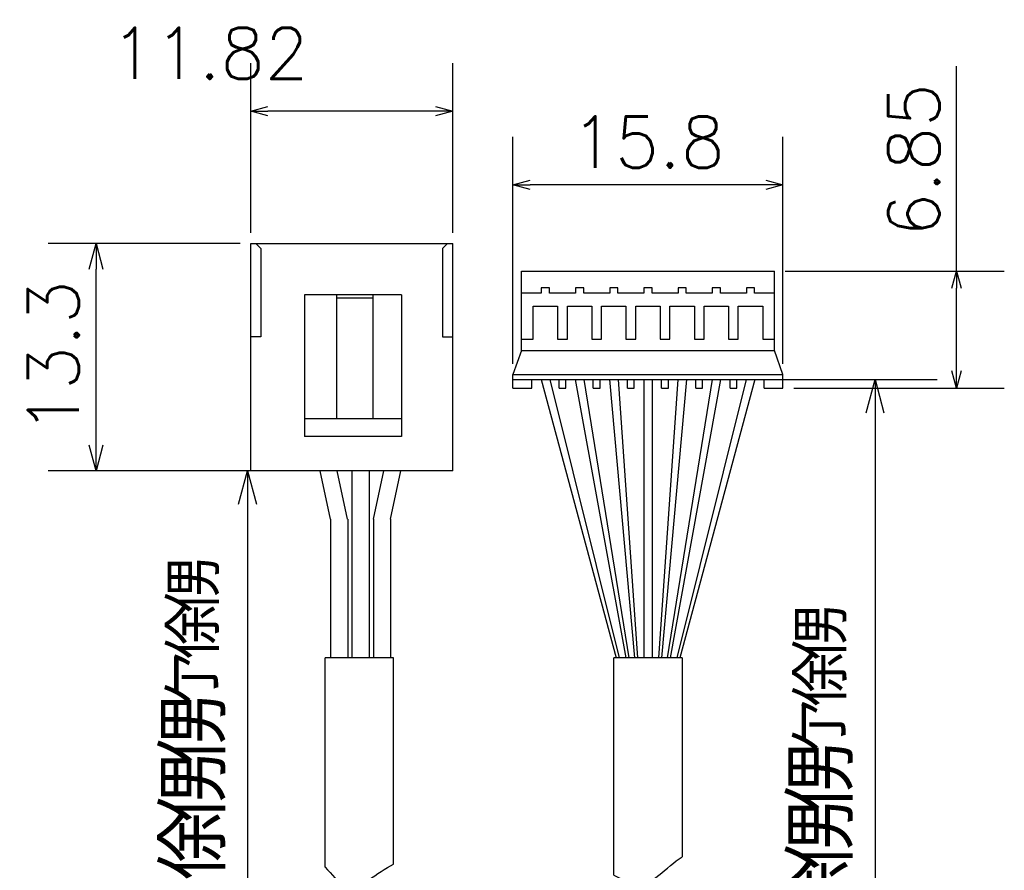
# Model space of a CAD drawing. Header units: millimetres. Extents: x -114 to 706, y -390 to 103.
# Tile 8 of 15: x 41 to 99, y 53 to 103. Entities that reach past the tile are written whole.
import ezdxf

# ---------------------------------------------------------------- set-up
doc = ezdxf.new("R2010")
doc.units = ezdxf.units.MM
doc.header["$LTSCALE"] = 0.165354
doc.layers.add('NoLayerName_001', color=7, linetype='Continuous')
doc.styles.get("Standard").update_dxf_attribs({"font": 'txt', "bigfont": 'extfont2'})
doc.dimstyles.get("Standard").update_dxf_attribs({"dimtxt": 2.5, "dimasz": 2.5, "dimexe": 1.25, "dimexo": 0.625, "dimtad": 1, "dimzin": 0, "dimdsep": 46, "dimtxsty": 'Standard', "dimcen": 2.5, "dimadec": 0, "dimazin": 0, "dimtfac": 0.75, "dimtmove": 0, "dimatfit": 3, "dimfxl": 1, "dimarcsym": 0})

# ---------------------------------------------------------------- blocks, each defined once
blk = doc.blocks.new('_OPEN30')
at = {"color": 0, "linetype": 'ByBlock', "lineweight": -2}
for p, q in [((-1, 0.267949), (0, 0)), ((0, 0), (-1, -0.267949)), ((0, 0), (-1, 0))]:
    blk.add_line(p, q, dxfattribs=at)
blk = doc.blocks.new('*D29')
at = {"layer": 'Defpoints', "color": 0}
for p in [(69.829, 93.006), (69.829, 81.906), (85.629, 81.906)]:
    blk.add_point(p, dxfattribs=at)
at = {"layer": 'NoLayerName_001', "color": 0, "linetype": 'Continuous', "lineweight": 25}
for p, q in [((69.829, 82.531), (69.829, 95.806)), ((85.629, 82.531), (85.629, 95.806)), ((84.629, 93.006), (70.829, 93.006))]:
    blk.add_line(p, q, dxfattribs=at)
at = {"layer": 'NoLayerName_001', "color": 0, "lineweight": 25, "rotation": 180}
blk.add_blockref('_OPEN30', (69.829, 93.006), dxfattribs=at)
at = {"layer": 'NoLayerName_001', "color": 0, "lineweight": 25}
blk.add_blockref('_OPEN30', (85.629, 93.006), dxfattribs=at)
at = {"layer": 'NoLayerName_001', "color": 0, "lineweight": 25, "insert": (77.729, 95.506), "char_height": 3, "attachment_point": 5}
blk.add_mtext('15.8', dxfattribs=at)
blk = doc.blocks.new('*D30')
at = {"layer": 'Defpoints', "color": 0}
for p in [(85.129, 87.956), (95.778, 87.956), (85.629, 81.106)]:
    blk.add_point(p, dxfattribs=at)
at = {"layer": 'NoLayerName_001', "color": 0, "linetype": 'Continuous', "lineweight": 25}
for p, q in [((95.778, 87.956), (95.778, 99.956)), ((85.754, 87.956), (98.578, 87.956)), ((95.778, 82.106), (95.778, 86.956)), ((86.254, 81.106), (98.578, 81.106))]:
    blk.add_line(p, q, dxfattribs=at)
at = {"layer": 'NoLayerName_001', "color": 0, "lineweight": 25}
for p, rotation in [((95.778, 87.956), 90), ((95.778, 81.106), 270)]:
    blk.add_blockref('_OPEN30', p, dxfattribs=dict(at, rotation=rotation))
at = {"layer": 'NoLayerName_001', "color": 0, "lineweight": 25, "insert": (93.278, 94.456), "char_height": 3, "attachment_point": 5, "rotation": 90}
blk.add_mtext('6.85', dxfattribs=at)
blk = doc.blocks.new('*D31')
at = {"layer": 'Defpoints', "color": 0}
for p in [(54.484, 97.315), (54.484, 89.567), (66.304, 89.567)]:
    blk.add_point(p, dxfattribs=at)
at = {"layer": 'NoLayerName_001', "color": 0, "linetype": 'Continuous', "lineweight": 25}
for p, q in [((54.484, 90.192), (54.484, 100.115)), ((66.304, 90.192), (66.304, 100.115)), ((65.304, 97.315), (55.484, 97.315))]:
    blk.add_line(p, q, dxfattribs=at)
at = {"layer": 'NoLayerName_001', "color": 0, "lineweight": 25, "rotation": 180}
blk.add_blockref('_OPEN30', (54.484, 97.315), dxfattribs=at)
at = {"layer": 'NoLayerName_001', "color": 0, "lineweight": 25}
blk.add_blockref('_OPEN30', (66.304, 97.315), dxfattribs=at)
at = {"layer": 'NoLayerName_001', "color": 0, "lineweight": 25, "insert": (52.085, 100.7), "char_height": 3, "attachment_point": 5}
blk.add_mtext('11.82', dxfattribs=at)
blk = doc.blocks.new('*D32')
at = {"layer": 'Defpoints', "color": 0}
for p in [(45.437, 89.567), (54.484, 89.567), (54.484, 76.267)]:
    blk.add_point(p, dxfattribs=at)
at = {"layer": 'NoLayerName_001', "color": 0, "linetype": 'Continuous', "lineweight": 25}
for p, q in [((53.859, 89.567), (42.637, 89.567)), ((45.437, 77.767), (45.437, 88.067)), ((53.859, 76.267), (42.637, 76.267))]:
    blk.add_line(p, q, dxfattribs=at)
at = {"layer": 'NoLayerName_001', "color": 0, "lineweight": 25, "xscale": 1.5, "yscale": 1.5, "zscale": 1.5}
for p, rotation in [((45.437, 89.567), 90), ((45.437, 76.267), 270)]:
    blk.add_blockref('_OPEN30', p, dxfattribs=dict(at, rotation=rotation))
at = {"layer": 'NoLayerName_001', "color": 0, "lineweight": 25, "insert": (42.937, 82.917), "char_height": 3, "attachment_point": 5, "rotation": 90}
blk.add_mtext('13.3', dxfattribs=at)
blk = doc.blocks.new('*D33')
at = {"layer": 'Defpoints', "color": 0}
for p in [(59.542, 76.267), (54.303, 38.583), (58.839, 38.583)]:
    blk.add_point(p, dxfattribs=at)
at = {"layer": 'NoLayerName_001', "color": 0, "linetype": 'Continuous', "lineweight": 25}
for p, q in [((58.917, 76.267), (50.663, 76.267)), ((54.303, 74.317), (54.303, 40.533)), ((58.214, 38.583), (50.663, 38.583))]:
    blk.add_line(p, q, dxfattribs=at)
at = {"layer": 'NoLayerName_001', "color": 0, "lineweight": 25, "xscale": 1.95, "yscale": 1.95, "zscale": 1.95}
for p, rotation in [((54.303, 76.267), 90), ((54.303, 38.583), 270)]:
    blk.add_blockref('_OPEN30', p, dxfattribs=dict(at, rotation=rotation))
at = {"layer": 'NoLayerName_001', "color": 0, "lineweight": 25, "insert": (51.183, 61.518), "char_height": 3.64, "attachment_point": 5, "rotation": 90}
blk.add_mtext('\\A1;\\T0.8000;俆侽侽{{\\H0.80x;\\A1;亇俆侽}}', dxfattribs=at)
blk = doc.blocks.new('*D34')
at = {"layer": 'Defpoints', "color": 0}
for p in [(82.529, 81.606), (72.729, 27.839), (91.013, 27.839)]:
    blk.add_point(p, dxfattribs=at)
at = {"layer": 'NoLayerName_001', "color": 0, "linetype": 'Continuous', "lineweight": 25}
for p, q in [((83.154, 81.606), (94.653, 81.606)), ((91.013, 79.656), (91.013, 29.789)), ((73.354, 27.839), (94.653, 27.839))]:
    blk.add_line(p, q, dxfattribs=at)
at = {"layer": 'NoLayerName_001', "color": 0, "lineweight": 25, "xscale": 1.95, "yscale": 1.95, "zscale": 1.95}
for p, rotation in [((91.013, 81.606), 90), ((91.013, 27.839), 270)]:
    blk.add_blockref('_OPEN30', p, dxfattribs=dict(at, rotation=rotation))
at = {"layer": 'NoLayerName_001', "color": 0, "lineweight": 25, "insert": (87.893, 58.736), "char_height": 3.64, "attachment_point": 5, "rotation": 90}
blk.add_mtext('\\A1;\\T0.8000;俆侽侽{{\\H0.80x;\\A1;亇俆侽}}', dxfattribs=at)

msp = doc.modelspace()

# ---------------------------------------------------------------- linework, layer by layer
at = {"layer": 'NoLayerName_001', "color": 7, "linetype": 'Continuous', "lineweight": 25}
for p, q in [((54.4837, 89.5672), (66.3037, 89.5672)), ((54.4837, 76.2672), (54.4837, 89.5672)), ((55.0837, 89.2672), (54.7837, 89.5672)), ((66.0037, 89.5672), (65.7037, 89.2672)), ((66.3037, 76.2672), (66.3037, 89.5672)), ((55.0837, 89.2672), (55.0837, 84.1143)), ((65.7037, 89.2672), (65.7037, 84.1143)), ((70.3289, 87.9557), (85.1289, 87.9557)), ((70.3289, 83.3057), (70.3289, 87.9557)), ((70.3289, 87.9557), (85.1289, 87.9557)), ((70.3289, 83.3057), (70.3289, 87.9557)), ((85.1289, 83.3057), (85.1289, 87.9557)), ((85.1289, 83.3057), (85.1289, 87.9557)), ((57.6327, 86.5672), (57.6327, 78.2672)), ((63.3026, 86.5672), (57.6327, 86.5672)), ((59.5021, 86.5672), (59.5021, 79.3104)), ((61.6332, 86.5672), (61.6332, 79.3104)), ((63.3026, 86.5672), (63.3026, 78.2672)), ((71.4893, 86.6528), (70.3289, 86.6528)), ((71.4893, 86.6528), (70.3289, 86.6528)), ((71.9685, 86.9737), (71.4893, 86.9737)), ((71.4893, 86.9737), (71.4893, 86.6528)), ((71.9685, 86.9737), (71.4893, 86.9737)), ((71.4893, 86.9737), (71.4893, 86.6528)), ((71.9685, 86.6528), (71.9685, 86.9737)), ((71.9685, 86.6528), (71.9685, 86.9737)), ((73.4893, 86.6528), (71.9685, 86.6528)), ((73.4893, 86.6528), (71.9685, 86.6528)), ((73.9685, 86.9737), (73.4893, 86.9737)), ((73.4893, 86.9737), (73.4893, 86.6528)), ((73.9685, 86.9737), (73.4893, 86.9737)), ((73.4893, 86.9737), (73.4893, 86.6528)), ((73.9685, 86.6528), (73.9685, 86.9737)), ((73.9685, 86.6528), (73.9685, 86.9737)), ((75.4893, 86.6528), (73.9685, 86.6528)), ((75.4893, 86.6528), (73.9685, 86.6528)), ((75.9685, 86.9737), (75.4893, 86.9737)), ((75.4893, 86.9737), (75.4893, 86.6528)), ((75.9685, 86.9737), (75.4893, 86.9737)), ((75.4893, 86.9737), (75.4893, 86.6528)), ((75.9685, 86.6528), (75.9685, 86.9737)), ((75.9685, 86.6528), (75.9685, 86.9737)), ((77.4893, 86.6528), (75.9685, 86.6528)), ((77.4893, 86.6528), (75.9685, 86.6528)), ((77.9685, 86.9737), (77.4893, 86.9737)), ((77.4893, 86.9737), (77.4893, 86.6528)), ((77.9685, 86.9737), (77.4893, 86.9737)), ((77.4893, 86.9737), (77.4893, 86.6528)), ((77.9685, 86.6528), (77.9685, 86.9737)), ((77.9685, 86.6528), (77.9685, 86.9737)), ((79.4893, 86.6528), (77.9685, 86.6528)), ((79.4893, 86.6528), (77.9685, 86.6528)), ((79.9685, 86.9737), (79.4893, 86.9737)), ((79.4893, 86.9737), (79.4893, 86.6528)), ((79.9685, 86.9737), (79.4893, 86.9737)), ((79.4893, 86.9737), (79.4893, 86.6528)), ((79.9685, 86.6528), (79.9685, 86.9737)), ((79.9685, 86.6528), (79.9685, 86.9737)), ((81.4893, 86.6528), (79.9685, 86.6528)), ((81.4893, 86.6528), (79.9685, 86.6528)), ((81.9685, 86.9737), (81.4893, 86.9737)), ((81.4893, 86.9737), (81.4893, 86.6528)), ((81.9685, 86.9737), (81.4893, 86.9737)), ((81.4893, 86.9737), (81.4893, 86.6528)), ((81.9685, 86.6528), (81.9685, 86.9737)), ((81.9685, 86.6528), (81.9685, 86.9737)), ((83.4893, 86.6528), (81.9685, 86.6528)), ((83.4893, 86.6528), (81.9685, 86.6528)), ((83.9685, 86.9737), (83.4893, 86.9737)), ((83.4893, 86.9737), (83.4893, 86.6528)), ((83.9685, 86.9737), (83.4893, 86.9737)), ((83.4893, 86.9737), (83.4893, 86.6528)), ((83.9685, 86.6528), (83.9685, 86.9737)), ((83.9685, 86.6528), (83.9685, 86.9737)), ((85.1289, 86.6528), (83.9685, 86.6528)), ((85.1289, 86.6528), (83.9685, 86.6528)), ((61.6332, 86.3672), (59.5021, 86.3672)), ((71.0145, 83.961), (71.0145, 85.8969)), ((71.0145, 85.8969), (72.4433, 85.8969)), ((71.0145, 83.961), (71.0145, 85.8969)), ((71.0145, 85.8969), (72.4433, 85.8969)), ((72.4433, 85.8969), (72.4433, 83.961)), ((72.4433, 85.8969), (72.4433, 83.961)), ((73.0145, 83.961), (73.0145, 85.8969)), ((73.0145, 85.8969), (74.4433, 85.8969)), ((73.0145, 83.961), (73.0145, 85.8969)), ((73.0145, 85.8969), (74.4433, 85.8969)), ((74.4433, 85.8969), (74.4433, 83.961)), ((74.4433, 85.8969), (74.4433, 83.961)), ((75.0145, 83.961), (75.0145, 85.8969)), ((75.0145, 85.8969), (76.4433, 85.8969)), ((75.0145, 83.961), (75.0145, 85.8969)), ((75.0145, 85.8969), (76.4433, 85.8969)), ((76.4433, 85.8969), (76.4433, 83.961)), ((76.4433, 85.8969), (76.4433, 83.961)), ((77.0145, 83.961), (77.0145, 85.8969)), ((77.0145, 85.8969), (78.4433, 85.8969)), ((77.0145, 83.961), (77.0145, 85.8969)), ((77.0145, 85.8969), (78.4433, 85.8969)), ((78.4433, 85.8969), (78.4433, 83.961)), ((78.4433, 85.8969), (78.4433, 83.961)), ((79.0145, 83.961), (79.0145, 85.8969)), ((79.0145, 85.8969), (80.4433, 85.8969)), ((79.0145, 83.961), (79.0145, 85.8969)), ((79.0145, 85.8969), (80.4433, 85.8969)), ((80.4433, 85.8969), (80.4433, 83.961)), ((80.4433, 85.8969), (80.4433, 83.961)), ((81.0145, 83.961), (81.0145, 85.8969)), ((81.0145, 85.8969), (82.4433, 85.8969)), ((81.0145, 83.961), (81.0145, 85.8969)), ((81.0145, 85.8969), (82.4433, 85.8969)), ((82.4433, 85.8969), (82.4433, 83.961)), ((82.4433, 85.8969), (82.4433, 83.961)), ((83.0145, 83.961), (83.0145, 85.8969)), ((83.0145, 85.8969), (84.4433, 85.8969)), ((83.0145, 83.961), (83.0145, 85.8969)), ((83.0145, 85.8969), (84.4433, 85.8969)), ((84.4433, 85.8969), (84.4433, 83.961)), ((84.4433, 85.8969), (84.4433, 83.961)), ((55.0837, 84.1143), (54.4837, 84.1143)), ((65.7037, 84.1143), (66.3037, 84.1143)), ((70.3289, 83.961), (71.0145, 83.961)), ((70.3289, 83.961), (71.0145, 83.961)), ((72.4433, 83.961), (73.0145, 83.961)), ((72.4433, 83.961), (73.0145, 83.961)), ((74.4433, 83.961), (75.0145, 83.961)), ((74.4433, 83.961), (75.0145, 83.961)), ((76.4433, 83.961), (77.0145, 83.961)), ((76.4433, 83.961), (77.0145, 83.961)), ((78.4433, 83.961), (79.0145, 83.961)), ((78.4433, 83.961), (79.0145, 83.961)), ((80.4433, 83.961), (81.0145, 83.961)), ((80.4433, 83.961), (81.0145, 83.961)), ((82.4433, 83.961), (83.0145, 83.961)), ((82.4433, 83.961), (83.0145, 83.961)), ((84.4433, 83.961), (85.1289, 83.961)), ((84.4433, 83.961), (85.1289, 83.961)), ((70.3289, 83.3057), (69.8289, 81.9057)), ((70.3289, 83.3057), (69.8289, 81.9057)), ((70.3289, 83.3057), (85.1289, 83.3057)), ((70.3289, 83.3057), (85.1289, 83.3057)), ((85.6289, 81.9057), (85.1289, 83.3057)), ((85.6289, 81.9057), (85.1289, 83.3057)), ((69.8289, 81.9057), (85.6289, 81.9057)), ((69.8289, 81.1057), (69.8289, 81.9057)), ((69.8289, 81.9057), (85.6289, 81.9057)), ((69.8289, 81.1057), (69.8289, 81.9057)), ((85.6289, 81.1057), (85.6289, 81.9057)), ((85.6289, 81.1057), (85.6289, 81.9057)), ((69.8289, 81.6057), (85.6289, 81.6057)), ((69.8289, 81.6057), (85.6289, 81.6057)), ((70.9289, 81.1057), (70.9289, 81.6057)), ((70.9289, 81.1057), (70.9289, 81.6057)), ((71.4789, 81.6057), (75.8686, 65.314)), ((71.9789, 81.6057), (76.045, 65.314)), ((72.5289, 81.1057), (72.5289, 81.6057)), ((72.5289, 81.1057), (72.5289, 81.6057)), ((72.9289, 81.1057), (72.9289, 81.6057)), ((72.9289, 81.1057), (72.9289, 81.6057)), ((73.4789, 81.6057), (76.4256, 65.314)), ((73.9789, 81.6057), (76.6019, 65.314)), ((74.5289, 81.1057), (74.5289, 81.6057)), ((74.5289, 81.1057), (74.5289, 81.6057)), ((74.9289, 81.1057), (74.9289, 81.6057)), ((74.9289, 81.1057), (74.9289, 81.6057)), ((75.4789, 81.6057), (76.9407, 65.314)), ((75.9789, 81.6057), (77.1171, 65.314)), ((76.5289, 81.1057), (76.5289, 81.6057)), ((76.5289, 81.1057), (76.5289, 81.6057)), ((76.9289, 81.1057), (76.9289, 81.6057)), ((76.9289, 81.1057), (76.9289, 81.6057)), ((77.4789, 81.6057), (77.4789, 65.314)), ((77.9789, 81.6057), (77.9789, 65.314)), ((79.4789, 81.6057), (78.3407, 65.314)), ((79.9789, 81.6057), (78.5171, 65.314)), ((78.5289, 81.1057), (78.5289, 81.6057)), ((78.5289, 81.1057), (78.5289, 81.6057)), ((81.4789, 81.6057), (78.8559, 65.314)), ((78.9289, 81.1057), (78.9289, 81.6057)), ((78.9289, 81.1057), (78.9289, 81.6057)), ((81.9789, 81.6057), (79.0323, 65.314)), ((83.4789, 81.6057), (79.4128, 65.314)), ((83.9789, 81.6057), (79.5892, 65.314)), ((80.5289, 81.1057), (80.5289, 81.6057)), ((80.5289, 81.1057), (80.5289, 81.6057)), ((80.9289, 81.1057), (80.9289, 81.6057)), ((80.9289, 81.1057), (80.9289, 81.6057)), ((82.5289, 81.1057), (82.5289, 81.6057)), ((82.5289, 81.1057), (82.5289, 81.6057)), ((82.9289, 81.1057), (82.9289, 81.6057)), ((82.9289, 81.1057), (82.9289, 81.6057)), ((84.5289, 81.1057), (84.5289, 81.6057)), ((84.5289, 81.1057), (84.5289, 81.6057)), ((69.8289, 81.1057), (70.9289, 81.1057)), ((69.8289, 81.1057), (70.9289, 81.1057)), ((72.5289, 81.1057), (72.9289, 81.1057)), ((72.5289, 81.1057), (72.9289, 81.1057)), ((74.5289, 81.1057), (74.9289, 81.1057)), ((74.5289, 81.1057), (74.9289, 81.1057)), ((76.5289, 81.1057), (76.9289, 81.1057)), ((76.5289, 81.1057), (76.9289, 81.1057)), ((78.5289, 81.1057), (78.9289, 81.1057)), ((78.5289, 81.1057), (78.9289, 81.1057)), ((80.5289, 81.1057), (80.9289, 81.1057)), ((80.5289, 81.1057), (80.9289, 81.1057)), ((82.5289, 81.1057), (82.9289, 81.1057)), ((82.5289, 81.1057), (82.9289, 81.1057)), ((84.5289, 81.1057), (85.6289, 81.1057)), ((84.5289, 81.1057), (85.6289, 81.1057)), ((63.3026, 79.3104), (57.6327, 79.3104)), ((63.3026, 78.2672), (57.6327, 78.2672)), ((66.3037, 76.2672), (54.4837, 76.2672)), ((59.1482, 73.4287), (58.5423, 76.2672)), ((60.1482, 73.4287), (59.5423, 76.2672)), ((60.4095, 76.2672), (60.4095, 65.314)), ((61.4095, 76.2672), (61.4095, 65.314)), ((61.6709, 73.4287), (62.2768, 76.2672)), ((62.6709, 73.4287), (63.2768, 76.2672)), ((59.1619, 73.4287), (59.1619, 65.314)), ((60.1619, 73.4287), (60.1619, 65.314)), ((61.6709, 73.4287), (61.6709, 65.314)), ((62.6709, 73.4287), (62.6709, 65.314)), ((62.8392, 65.314), (58.8392, 65.314)), ((58.8392, 53.0541), (58.8392, 65.314)), ((62.8392, 53.2312), (62.8392, 65.314)), ((79.7289, 65.314), (75.7289, 65.314)), ((75.7289, 52.5937), (75.7289, 65.314)), ((79.7289, 65.314), (79.7289, 53.6611))]:
    msp.add_line(p, q, dxfattribs=at)
for points, knots in [([(75.7289, 52.5937), (76.1423, 52.4063), (77.5514, 51.3598), (78.809, 53.1179), (79.7289, 53.6611)], [0, 0, 0, 0, 1.3617188, 4.5666168, 4.5666168, 4.5666168, 4.5666168]), ([(58.8392, 53.0541), (59.2265, 52.6923), (60.2737, 51.0468), (61.8932, 52.8104), (62.8392, 53.2312)], [0, 0, 0, 0, 1.589963, 4.6960071, 4.6960071, 4.6960071, 4.6960071])]:
    msp.add_open_spline(points, degree=3, knots=knots, dxfattribs=at)

# ---------------------------------------------------------------- dimensions: what is measured, and where the dimension line sits
for base, p1, p2, angle, override, picture, middle in [((54.4837, 97.3154), (66.3037, 89.5672), (54.4837, 89.5672), 180, {"dimtxt": 3, "dimasz": 1, "dimexe": 2.8, "dimgap": 1, "dimdec": 3, "dimzin": 8, "dimblk": 'OPEN30', "dimclrd": 0, "dimclre": 0, "dimclrt": 0, "dimtp": 0, "dimtm": 0, "dimtmove": 2, "dimlwd": 25, "dimlwe": 25}, '*D31', (52.0847, 100.6998)), ((95.7785, 87.9557), (85.6289, 81.1057), (85.1289, 87.9557), 90, {"dimtxt": 3, "dimasz": 1, "dimexe": 2.8, "dimgap": 1, "dimdec": 3, "dimzin": 8, "dimblk": 'OPEN30', "dimclrd": 0, "dimclre": 0, "dimclrt": 0, "dimtp": 0, "dimtm": 0, "dimlwd": 25, "dimlwe": 25}, '*D30', (95.7785, 94.4557)), ((69.8289, 93.0057), (85.6289, 81.9057), (69.8289, 81.9057), 180, {"dimtxt": 3, "dimasz": 1, "dimexe": 2.8, "dimgap": 1, "dimdec": 3, "dimzin": 8, "dimblk": 'OPEN30', "dimclrd": 0, "dimclre": 0, "dimclrt": 0, "dimtp": 0, "dimtm": 0, "dimlwd": 25, "dimlwe": 25}, '*D29', (77.7289, 93.0057)), ((45.4368, 89.5672), (54.4837, 76.2672), (54.4837, 89.5672), 90, {"dimtxt": 3, "dimasz": 1.5, "dimexe": 2.8, "dimgap": 1, "dimdec": 3, "dimzin": 8, "dimblk": 'OPEN30', "dimclrd": 0, "dimclre": 0, "dimclrt": 0, "dimtp": 0, "dimtm": 0, "dimlwd": 25, "dimlwe": 25}, '*D32', (45.4368, 82.9172))]:
    dim = msp.add_linear_dim(base=base, p1=p1, p2=p2, angle=angle, dimstyle='Standard', override=override, dxfattribs=at)
    dim.commit()
    dim.dimension.update_dxf_attribs({"geometry": picture, "text_midpoint": middle, "dimtype": 160})
for base, p1, p2, picture, middle in [((91.0132, 27.8391), (82.5289, 81.6057), (72.7289, 27.8391), '*D34', (91.0132, 58.7364)), ((54.3032, 38.5829), (59.5423, 76.2672), (58.8392, 38.5829), '*D33', (54.3032, 61.5184))]:
    dim = msp.add_linear_dim(base=base, p1=p1, p2=p2, angle=270, text='\\T0.8000;俆侽侽{{\\H0.80x;\\A1;亇俆侽}}', dimstyle='Standard', override={"dimtxt": 3.64, "dimasz": 1.95, "dimexe": 3.64, "dimgap": 1.3, "dimdec": 3, "dimzin": 8, "dimpost": '<>{{\\H0.80x;\\A1;亇俆侽}}', "dimblk": 'OPEN30', "dimclrd": 0, "dimclre": 0, "dimclrt": 0, "dimtp": 0, "dimtm": 0, "dimtfac": 0.8, "dimtolj": 1, "dimlwd": 25, "dimlwe": 25}, dxfattribs=at)
    dim.commit()
    dim.dimension.update_dxf_attribs({"geometry": picture, "text_midpoint": middle, "dimtype": 160})

doc.saveas('drawing.dxf')
